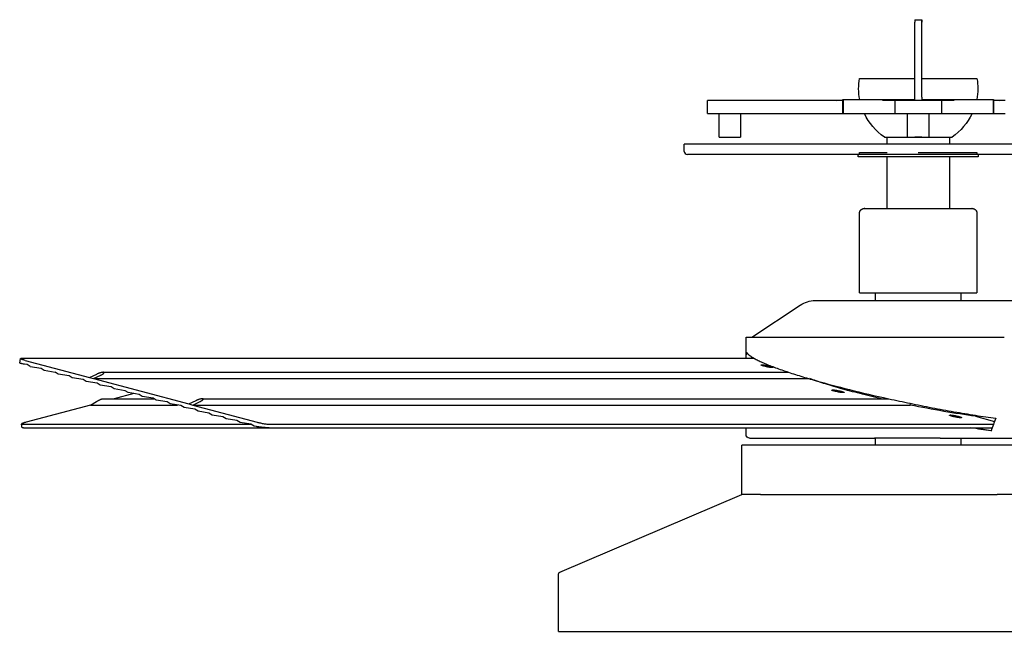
# Model space of a CAD drawing. Extents: x 15172 to 17684, y -4994 to -3423.
# Tile 3 of 15: x 16642 to 17061, y -4994 to -4733. Entities that reach past the tile are written whole.
import ezdxf

# ---------------------------------------------------------------- set-up
doc = ezdxf.new("R2010")
doc.units = 0
doc.layers.add('MAKE2D$VISIBLE$CURVAS', color=7, linetype='CONTINUOUS')

msp = doc.modelspace()

# ---------------------------------------------------------------- linework, layer by layer
at = {"layer": 'MAKE2D$VISIBLE$CURVAS'}
for p, q in [((17022.95, -4733.44), (17022.95, -4734.44)), ((17022.95, -4733.44), (17022.95, -4734.44)), ((17022.95, -4733.44), (17024.45, -4733.44)), ((17022.95, -4766.42), (17022.95, -4734.44)), ((17024.45, -4733.44), (17025.95, -4733.44)), ((17025.95, -4733.44), (17025.95, -4734.44)), ((17025.95, -4734.44), (17025.95, -4733.44)), ((17025.95, -4766.42), (17025.95, -4734.44)), ((16999.45, -4758.44), (17022.95, -4758.44)), ((17025.95, -4758.44), (17049.45, -4758.44)), ((16935.84, -4767.92), (16934.84, -4767.92)), ((16934.84, -4770.42), (16934.84, -4767.92)), ((16934.84, -4773.42), (16934.84, -4770.42)), ((16944.1, -4767.92), (16935.84, -4767.92)), ((16948.43, -4767.92), (16944.1, -4767.92)), ((16958.09, -4767.92), (16948.43, -4767.92)), ((16987.46, -4767.92), (16958.09, -4767.92)), ((16992.46, -4767.92), (16987.46, -4767.92)), ((16989.8, -4767.92), (16992.45, -4767.71)), ((16992.45, -4767.42), (17014.45, -4767.42)), ((16992.45, -4773.42), (16992.45, -4767.42)), ((16992.46, -4767.92), (16992.46, -4770.42)), ((16992.46, -4770.42), (16992.46, -4773.42)), ((17014.45, -4767.92), (17009.21, -4767.92)), ((17014.45, -4767.42), (17016.99, -4767.42)), ((17016.27, -4767.92), (17014.45, -4767.92)), ((17014.45, -4767.92), (17014.45, -4770.42)), ((17014.45, -4770.42), (17014.45, -4773.42)), ((17024.45, -4767.92), (17016.27, -4767.92)), ((17016.99, -4767.42), (17018.39, -4767.42)), ((17018.39, -4767.42), (17018.5, -4767.42)), ((17018.5, -4767.42), (17022.95, -4767.42)), ((17022.95, -4767.92), (17022.95, -4766.42)), ((17032.62, -4767.92), (17024.45, -4767.92)), ((17025.94, -4767.42), (17025.95, -4767.42)), ((17025.95, -4766.42), (17025.95, -4767.92)), ((17025.95, -4767.42), (17030.39, -4767.42)), ((17030.39, -4767.42), (17030.5, -4767.42)), ((17030.5, -4767.42), (17031.9, -4767.42)), ((17031.9, -4767.42), (17034.45, -4767.42)), ((17034.45, -4767.92), (17032.62, -4767.92)), ((17034.45, -4767.42), (17056.45, -4767.42)), ((17039.68, -4767.92), (17034.45, -4767.92)), ((17034.45, -4770.42), (17034.45, -4767.92)), ((17034.45, -4773.42), (17034.45, -4770.42)), ((17061.43, -4767.92), (17056.43, -4767.92)), ((17056.43, -4770.42), (17056.43, -4767.92)), ((17056.43, -4773.42), (17056.43, -4770.42)), ((17056.45, -4767.42), (17056.45, -4773.42)), ((17056.45, -4767.71), (17059.09, -4767.92)), ((16934.84, -4773.42), (16935.84, -4773.42)), ((16935.84, -4773.42), (16944.1, -4773.42)), ((16939.84, -4783.42), (16939.84, -4773.42)), ((16944.1, -4773.42), (16948.43, -4773.42)), ((16948.43, -4773.42), (16987.46, -4773.42)), ((16948.84, -4773.42), (16948.84, -4783.42)), ((16987.46, -4773.42), (16992.44, -4773.42)), ((16992.45, -4773.42), (17009.21, -4773.42)), ((17009.21, -4773.42), (17014.45, -4773.42)), ((17014.45, -4773.42), (17016.27, -4773.42)), ((17016.27, -4773.42), (17024.45, -4773.42)), ((17019.95, -4783.42), (17019.95, -4773.42)), ((17024.45, -4773.42), (17032.62, -4773.42)), ((17028.95, -4773.42), (17028.95, -4783.42)), ((17032.62, -4773.42), (17034.45, -4773.42)), ((17034.45, -4773.42), (17039.68, -4773.42)), ((17039.68, -4773.42), (17056.45, -4773.42)), ((17056.45, -4773.42), (17061.43, -4773.42)), ((17024.45, -4786.42), (16924.95, -4786.42)), ((16924.95, -4788.04), (16924.95, -4786.42)), ((16939.84, -4783.42), (16948.24, -4783.42)), ((16948.24, -4783.42), (16948.84, -4783.42)), ((17010.05, -4783.44), (17022.95, -4783.44)), ((17011.2, -4786.42), (17011.2, -4783.44)), ((17019.95, -4783.42), (17024.45, -4783.42)), ((17022.95, -4783.44), (17022.95, -4783.42)), ((17025.94, -4783.44), (17022.95, -4783.44)), ((17024.45, -4783.42), (17028.95, -4783.42)), ((17123.95, -4786.42), (17024.45, -4786.42)), ((17025.95, -4783.44), (17025.95, -4783.42)), ((17025.95, -4783.44), (17038.85, -4783.44)), ((17037.69, -4783.44), (17037.69, -4786.42)), ((16924.95, -4789.54), (16924.95, -4788.04)), ((17024.45, -4790.84), (16926.25, -4790.84)), ((16998.95, -4791.84), (16998.95, -4790.84)), ((16998.95, -4790.84), (16998.95, -4790.84)), ((16999.45, -4790.04), (17011.2, -4790.04)), ((17024.45, -4790.04), (17049.45, -4790.04)), ((17122.65, -4790.84), (17024.45, -4790.84)), ((17049.95, -4790.83), (17049.95, -4791.84)), ((17028.39, -4791.84), (16998.95, -4791.84)), ((17011.2, -4813.83), (17011.2, -4791.84)), ((17049.95, -4791.84), (17028.39, -4791.84)), ((17037.69, -4791.84), (17037.69, -4813.84)), ((16999.47, -4849.81), (16999.47, -4815.89)), ((17001.52, -4813.83), (17035.91, -4813.83)), ((17001.7, -4813.85), (17001.52, -4813.83)), ((17011.2, -4813.84), (17011.2, -4813.83)), ((17035.91, -4813.83), (17047.37, -4813.83)), ((17047.37, -4813.83), (17047.19, -4813.84)), ((17049.42, -4815.89), (17049.42, -4849.81)), ((16999.47, -4849.81), (17036.93, -4849.81)), ((17006.33, -4852.94), (17006.33, -4849.81)), ((17036.93, -4849.81), (17049.42, -4849.81)), ((17042.56, -4849.81), (17042.56, -4852.94)), ((16980.63, -4852.94), (17046.35, -4852.94)), ((17046.35, -4852.94), (17068.26, -4852.94)), ((16953.71, -4868.69), (16974.24, -4854.98)), ((16951.2, -4868.69), (17061.07, -4868.69)), ((16951.2, -4877.61), (16951.2, -4868.69)), ((16951.33, -4877.61), (16951.41, -4875.06)), ((16642.24, -4879.63), (16642.62, -4877.73)), ((16643.17, -4877.61), (16954.59, -4877.61)), ((16644.54, -4878.51), (16671.97, -4885.82)), ((16953.51, -4876.96), (16953.51, -4877.61)), ((16645.38, -4880.3), (16644.22, -4880.11)), ((16646.73, -4881.15), (16645.38, -4880.3)), ((16646.73, -4881.15), (16651.33, -4881.89)), ((16651.33, -4881.89), (16652.68, -4882.73)), ((16652.68, -4882.73), (16657.29, -4883.47)), ((16658.63, -4884.32), (16657.29, -4883.47)), ((16663.24, -4885.06), (16658.63, -4884.32)), ((16664.58, -4885.91), (16663.24, -4885.06)), ((16669.19, -4886.65), (16664.58, -4885.91)), ((16670.53, -4887.49), (16669.19, -4886.65)), ((16675.14, -4888.23), (16670.53, -4887.49)), ((16671.97, -4885.82), (16675.06, -4884.36)), ((16671.97, -4885.82), (16673.65, -4886.27)), ((16673.65, -4886.27), (16676.74, -4884.81)), ((16673.65, -4886.27), (16977.95, -4886.27)), ((16673.65, -4886.27), (16714.16, -4897.07)), ((16677.72, -4883.59), (16969.34, -4883.59)), ((16676.49, -4889.08), (16675.14, -4888.23)), ((16681.09, -4889.82), (16676.49, -4889.08)), ((16682.44, -4890.67), (16681.09, -4889.82)), ((16687.04, -4891.41), (16682.44, -4890.67)), ((16688.39, -4892.25), (16687.04, -4891.41)), ((16987.76, -4891.41), (16987.81, -4891.15)), ((16993.21, -4890.94), (16995.22, -4890.94)), ((16672.36, -4897.52), (16674.87, -4896.06)), ((16677.53, -4894.83), (16699.35, -4894.83)), ((16690.72, -4892.63), (16682.44, -4894.83)), ((16692.99, -4892.99), (16688.39, -4892.25)), ((16694.34, -4893.84), (16692.99, -4892.99)), ((16698.95, -4894.58), (16694.34, -4893.84)), ((16700.29, -4895.43), (16698.95, -4894.58)), ((16704.9, -4896.17), (16700.29, -4895.43)), ((16714.16, -4897.07), (16717.25, -4895.61)), ((16715.85, -4897.52), (16718.94, -4896.06)), ((16719.91, -4894.83), (17011.8, -4894.83)), ((16672.36, -4897.52), (16644.94, -4904.83)), ((16672.36, -4897.52), (16709.4, -4897.52)), ((16706.24, -4897.01), (16704.9, -4896.17)), ((16710.85, -4897.75), (16706.24, -4897.01)), ((16712.19, -4898.6), (16710.85, -4897.75)), ((16716.8, -4899.34), (16712.19, -4898.6)), ((16714.16, -4897.07), (16715.85, -4897.52)), ((16715.85, -4897.52), (17021.05, -4897.52)), ((16715.85, -4897.52), (16743.27, -4904.83)), ((16718.15, -4900.18), (16716.8, -4899.34)), ((16722.75, -4900.93), (16718.15, -4900.18)), ((17021.05, -4897.52), (17021.19, -4896.83)), ((16724.1, -4901.77), (16722.75, -4900.93)), ((16728.7, -4902.51), (16724.1, -4901.77)), ((16730.05, -4903.36), (16728.7, -4902.51)), ((16734.65, -4904.1), (16730.05, -4903.36)), ((16736, -4904.94), (16734.65, -4904.1)), ((17048.77, -4902.3), (17056.94, -4904.48)), ((16643.32, -4907.17), (16643.02, -4905.63)), ((16643.56, -4905.73), (16740.68, -4905.73)), ((16643.86, -4907.24), (16748.34, -4907.24)), ((16740.61, -4905.69), (16736, -4904.94)), ((16741.95, -4906.53), (16740.61, -4905.69)), ((16742.9, -4906.68), (16741.95, -4906.53)), ((16748.34, -4907.24), (17055.92, -4907.24)), ((16748.64, -4905.73), (17056.48, -4905.73)), ((16951.2, -4910.07), (16951.2, -4907.24)), ((17056.55, -4905.53), (17056.55, -4905.53)), ((16952.7, -4911.57), (17005.88, -4911.57)), ((17033.81, -4911.57), (17005.88, -4911.57)), ((17006.31, -4914.57), (17006.31, -4911.57)), ((17033.81, -4911.57), (17060.32, -4911.57)), ((17042.58, -4911.57), (17042.58, -4914.57)), ((17060.32, -4911.57), (17081.36, -4911.57)), ((16949.45, -4935.62), (16949.45, -4914.57)), ((16957.39, -4914.57), (16949.45, -4914.57)), ((17099.45, -4914.57), (16957.39, -4914.57)), ((16872.05, -4968.61), (16949.45, -4935.62)), ((16957.39, -4935.62), (16949.45, -4935.62)), ((16957.39, -4935.62), (17058.05, -4935.62)), ((17099.45, -4935.62), (17058.05, -4935.62)), ((16871.45, -4993.87), (16871.45, -4969.53)), ((16871.45, -4993.87), (17093, -4993.87))]:
    msp.add_line(p, q, dxfattribs=at)
for points in [[(16998.95, -4790.84, 0.414214), (16999.45, -4790.34), (16999.45, -4790.04)], [(17049.45, -4790.04), (17049.45, -4790.34, 0.414214), (17049.95, -4790.84)]]:
    msp.add_lwpolyline(points, format="xyb", dxfattribs=at)
for points in [[(16999.47, -4815.89), (16999.47, -4815.84), (16999.47, -4815.79), (16999.47, -4815.75), (16999.48, -4815.7), (16999.48, -4815.66), (16999.49, -4815.61), (16999.49, -4815.56), (16999.5, -4815.51), (16999.51, -4815.47), (16999.52, -4815.42), (16999.53, -4815.37), (16999.55, -4815.32), (16999.56, -4815.27), (16999.58, -4815.23), (16999.59, -4815.18), (16999.61, -4815.13), (16999.63, -4815.08), (16999.65, -4815.04), (16999.67, -4814.99), (16999.7, -4814.94), (16999.72, -4814.9), (16999.75, -4814.85), (16999.78, -4814.81), (16999.8, -4814.76), (16999.83, -4814.72), (16999.86, -4814.68), (16999.89, -4814.63), (16999.93, -4814.59), (16999.96, -4814.55), (17000, -4814.51), (17000.03, -4814.47), (17000.07, -4814.44), (17000.11, -4814.4), (17000.15, -4814.36), (17000.19, -4814.33), (17000.23, -4814.29), (17000.27, -4814.26), (17000.31, -4814.23), (17000.35, -4814.2), (17000.39, -4814.17), (17000.44, -4814.14), (17000.48, -4814.12), (17000.53, -4814.09), (17000.57, -4814.07), (17000.62, -4814.04), (17000.67, -4814.02), (17000.72, -4814), (17000.77, -4813.98), (17000.81, -4813.96), (17000.86, -4813.94), (17000.91, -4813.93), (17000.95, -4813.91), (17001, -4813.9), (17001.05, -4813.89), (17001.1, -4813.88), (17001.15, -4813.87), (17001.23, -4813.86), (17001.52, -4813.83)], [(17047.37, -4813.83), (17047.37, -4813.83), (17047.66, -4813.86), (17047.71, -4813.86), (17047.73, -4813.87), (17047.74, -4813.87), (17047.74, -4813.87), (17047.79, -4813.88), (17047.84, -4813.89), (17047.89, -4813.9), (17047.94, -4813.91), (17047.98, -4813.93), (17048.03, -4813.94), (17048.08, -4813.96), (17048.13, -4813.98), (17048.17, -4814), (17048.22, -4814.02), (17048.27, -4814.04), (17048.32, -4814.07), (17048.36, -4814.09), (17048.41, -4814.12), (17048.45, -4814.14), (17048.5, -4814.17), (17048.54, -4814.2), (17048.58, -4814.23), (17048.62, -4814.26), (17048.67, -4814.29), (17048.71, -4814.33), (17048.75, -4814.36), (17048.78, -4814.4), (17048.82, -4814.44), (17048.86, -4814.47), (17048.89, -4814.51), (17048.93, -4814.55), (17048.96, -4814.59), (17049, -4814.63), (17049.03, -4814.68), (17049.06, -4814.72), (17049.09, -4814.76), (17049.12, -4814.81), (17049.14, -4814.85), (17049.17, -4814.9), (17049.19, -4814.94), (17049.22, -4814.99), (17049.24, -4815.04), (17049.26, -4815.08), (17049.28, -4815.13), (17049.3, -4815.18), (17049.31, -4815.23), (17049.33, -4815.27), (17049.34, -4815.32), (17049.36, -4815.37), (17049.37, -4815.42), (17049.38, -4815.47), (17049.39, -4815.51), (17049.4, -4815.56), (17049.4, -4815.61), (17049.41, -4815.66), (17049.41, -4815.7), (17049.42, -4815.75), (17049.42, -4815.79), (17049.42, -4815.84), (17049.42, -4815.89)], [(16951.41, -4875.06), (16951.43, -4875.1), (16951.45, -4875.13), (16951.47, -4875.17), (16951.5, -4875.21), (16951.55, -4875.29), (16951.61, -4875.37), (16951.68, -4875.44), (16951.74, -4875.52), (16951.82, -4875.6), (16951.89, -4875.69), (16951.98, -4875.77), (16952.06, -4875.85), (16952.15, -4875.94), (16952.25, -4876.02), (16952.35, -4876.11), (16952.45, -4876.19), (16952.56, -4876.28), (16952.68, -4876.37), (16952.79, -4876.46), (16952.92, -4876.55), (16953.18, -4876.73), (16953.45, -4876.92), (16953.75, -4877.11), (16954.06, -4877.3), (16954.39, -4877.49), (16954.74, -4877.69), (16955.1, -4877.89), (16955.49, -4878.1), (16955.89, -4878.3), (16956.3, -4878.51), (16956.74, -4878.72), (16957.19, -4878.93), (16957.65, -4879.15), (16958.14, -4879.37), (16958.63, -4879.59), (16959.15, -4879.81), (16959.68, -4880.03), (16960.22, -4880.26), (16960.78, -4880.48), (16961.35, -4880.71), (16961.94, -4880.94), (16962.54, -4881.17), (16963.15, -4881.41), (16963.78, -4881.64), (16964.42, -4881.88), (16965.07, -4882.11), (16965.74, -4882.35), (16966.41, -4882.59), (16967.1, -4882.83), (16967.8, -4883.07), (16968.51, -4883.31), (16969.23, -4883.55), (16969.96, -4883.79), (16970.7, -4884.03), (16971.45, -4884.27), (16972.21, -4884.52), (16972.98, -4884.76), (16973.75, -4885), (16974.53, -4885.24), (16975.32, -4885.48), (16976.12, -4885.73), (16976.93, -4885.97), (16977.74, -4886.21), (16978.55, -4886.45), (16979.37, -4886.69), (16980.2, -4886.93), (16981.03, -4887.16), (16982.71, -4887.64), (16984.4, -4888.11), (16986.11, -4888.57), (16987.82, -4889.03), (16989.6, -4889.5), (16991.42, -4889.98), (16993.29, -4890.46), (16995.2, -4890.94), (16997.15, -4891.42), (16999.15, -4891.91), (17001.19, -4892.4), (17003.27, -4892.89), (17005.38, -4893.39), (17007.53, -4893.88), (17009.71, -4894.37), (17011.92, -4894.86), (17013.04, -4895.11), (17014.16, -4895.35), (17015.29, -4895.59), (17016.42, -4895.83), (17017.56, -4896.08), (17018.71, -4896.32), (17019.86, -4896.55), (17021.01, -4896.79), (17022.17, -4897.03), (17023.32, -4897.26), (17024.49, -4897.5), (17025.65, -4897.73), (17026.82, -4897.96), (17027.99, -4898.19), (17029.16, -4898.41), (17030.33, -4898.64), (17031.5, -4898.86), (17032.67, -4899.08), (17033.84, -4899.3), (17035.01, -4899.51), (17036.17, -4899.72), (17037.34, -4899.93), (17038.5, -4900.14), (17039.66, -4900.35), (17040.81, -4900.55), (17041.96, -4900.75), (17043.11, -4900.94), (17044.25, -4901.13), (17045.39, -4901.32), (17046.52, -4901.51), (17047.65, -4901.69), (17048.76, -4901.87), (17049.88, -4902.05), (17050.98, -4902.22), (17052.08, -4902.39), (17053.16, -4902.55), (17054.24, -4902.71), (17055.31, -4902.87), (17056.37, -4903.03), (17057.43, -4903.18)], [(16642.62, -4877.73), (16642.62, -4877.73), (16642.62, -4877.72), (16642.62, -4877.72), (16642.62, -4877.72), (16642.62, -4877.72), (16642.62, -4877.72), (16642.62, -4877.72), (16642.62, -4877.72), (16642.62, -4877.72), (16642.62, -4877.71), (16642.62, -4877.71), (16642.62, -4877.71), (16642.63, -4877.71), (16642.63, -4877.71), (16642.63, -4877.71), (16642.63, -4877.7), (16642.63, -4877.7), (16642.63, -4877.7), (16642.63, -4877.7), (16642.63, -4877.7), (16642.64, -4877.7), (16642.64, -4877.7), (16642.64, -4877.69), (16642.64, -4877.69), (16642.64, -4877.69), (16642.64, -4877.69), (16642.65, -4877.69), (16642.65, -4877.69), (16642.65, -4877.69), (16642.65, -4877.68), (16642.65, -4877.68), (16642.66, -4877.68), (16642.66, -4877.68), (16642.66, -4877.68), (16642.67, -4877.67), (16642.67, -4877.67), (16642.68, -4877.67), (16642.68, -4877.67), (16642.69, -4877.66), (16642.69, -4877.66), (16642.7, -4877.66), (16642.71, -4877.66), (16642.71, -4877.65), (16642.72, -4877.65), (16642.74, -4877.65), (16642.75, -4877.64), (16642.77, -4877.64), (16642.79, -4877.64), (16642.81, -4877.63), (16642.83, -4877.63), (16642.85, -4877.63), (16642.89, -4877.62), (16642.94, -4877.62), (16642.99, -4877.62), (16643.05, -4877.61), (16643.17, -4877.61)], [(16644.54, -4878.51), (16644.33, -4878.45), (16644.13, -4878.4), (16643.93, -4878.34), (16643.74, -4878.28), (16643.56, -4878.22), (16643.4, -4878.17), (16643.25, -4878.11), (16643.11, -4878.06), (16642.99, -4878.01), (16642.94, -4877.98), (16642.89, -4877.96), (16642.84, -4877.93), (16642.8, -4877.91), (16642.78, -4877.9), (16642.76, -4877.89), (16642.74, -4877.88), (16642.73, -4877.87), (16642.71, -4877.86), (16642.7, -4877.85), (16642.69, -4877.84), (16642.68, -4877.83), (16642.68, -4877.83), (16642.67, -4877.82), (16642.67, -4877.82), (16642.66, -4877.81), (16642.66, -4877.81), (16642.65, -4877.8), (16642.65, -4877.8), (16642.64, -4877.79), (16642.64, -4877.79), (16642.64, -4877.79), (16642.64, -4877.78), (16642.63, -4877.78), (16642.63, -4877.78), (16642.63, -4877.78), (16642.63, -4877.77), (16642.63, -4877.77), (16642.63, -4877.77), (16642.63, -4877.77), (16642.63, -4877.77), (16642.62, -4877.76), (16642.62, -4877.76), (16642.62, -4877.76), (16642.62, -4877.76), (16642.62, -4877.76), (16642.62, -4877.75), (16642.62, -4877.75), (16642.62, -4877.75), (16642.62, -4877.75), (16642.62, -4877.75), (16642.62, -4877.74), (16642.62, -4877.74), (16642.62, -4877.74), (16642.62, -4877.74), (16642.62, -4877.74), (16642.62, -4877.74), (16642.62, -4877.73), (16642.62, -4877.73), (16642.62, -4877.73), (16642.62, -4877.73), (16642.62, -4877.73)], [(16644.22, -4880.11), (16643.82, -4880.05), (16643.44, -4879.98), (16643.09, -4879.91), (16642.94, -4879.88), (16642.79, -4879.84), (16642.66, -4879.81), (16642.55, -4879.78), (16642.5, -4879.76), (16642.45, -4879.75), (16642.41, -4879.74), (16642.37, -4879.72), (16642.36, -4879.72), (16642.34, -4879.71), (16642.32, -4879.7), (16642.31, -4879.7), (16642.3, -4879.69), (16642.29, -4879.68), (16642.28, -4879.68), (16642.28, -4879.68), (16642.27, -4879.68), (16642.27, -4879.67), (16642.26, -4879.67), (16642.26, -4879.67), (16642.26, -4879.67), (16642.26, -4879.66), (16642.26, -4879.66), (16642.25, -4879.66), (16642.25, -4879.66), (16642.25, -4879.66), (16642.25, -4879.66), (16642.25, -4879.66), (16642.25, -4879.65), (16642.25, -4879.65), (16642.24, -4879.65), (16642.24, -4879.65), (16642.24, -4879.65), (16642.24, -4879.65), (16642.24, -4879.65), (16642.24, -4879.65), (16642.24, -4879.64), (16642.24, -4879.64), (16642.24, -4879.64), (16642.24, -4879.64), (16642.24, -4879.64), (16642.24, -4879.64), (16642.24, -4879.64), (16642.24, -4879.64), (16642.24, -4879.63), (16642.24, -4879.63), (16642.24, -4879.63), (16642.24, -4879.63)], [(16957.61, -4880.47), (16957.61, -4880.47), (16957.61, -4880.46), (16957.61, -4880.46), (16957.61, -4880.46), (16957.61, -4880.46), (16957.61, -4880.46), (16957.61, -4880.46), (16957.61, -4880.46), (16957.61, -4880.46), (16957.61, -4880.46), (16957.61, -4880.46), (16957.61, -4880.46), (16957.61, -4880.45), (16957.61, -4880.45), (16957.61, -4880.45), (16957.61, -4880.45), (16957.61, -4880.45), (16957.61, -4880.45), (16957.61, -4880.45), (16957.62, -4880.45), (16957.62, -4880.45), (16957.62, -4880.45), (16957.62, -4880.44), (16957.62, -4880.44), (16957.62, -4880.44), (16957.62, -4880.44), (16957.62, -4880.44), (16957.62, -4880.44), (16957.63, -4880.44), (16957.63, -4880.44), (16957.63, -4880.44), (16957.63, -4880.44), (16957.63, -4880.44), (16957.63, -4880.43), (16957.64, -4880.43), (16957.64, -4880.43), (16957.64, -4880.43), (16957.65, -4880.43), (16957.65, -4880.42), (16957.66, -4880.42), (16957.66, -4880.42), (16957.66, -4880.42), (16957.67, -4880.42), (16957.67, -4880.42), (16957.68, -4880.41), (16957.69, -4880.41), (16957.7, -4880.41), (16957.72, -4880.41), (16957.73, -4880.41), (16957.74, -4880.4), (16957.75, -4880.4), (16957.78, -4880.4), (16957.81, -4880.4), (16957.85, -4880.39), (16957.88, -4880.39), (16957.96, -4880.39)], [(16962.35, -4881.56), (16962.24, -4881.56), (16962.12, -4881.55), (16961.98, -4881.54), (16961.83, -4881.53), (16961.66, -4881.51), (16961.49, -4881.49), (16961.3, -4881.47), (16961.1, -4881.44), (16960.89, -4881.41), (16960.68, -4881.37), (16960.47, -4881.33), (16960.26, -4881.29), (16959.84, -4881.21), (16959.45, -4881.12), (16959.08, -4881.03), (16958.9, -4880.99), (16958.72, -4880.94), (16958.55, -4880.89), (16958.39, -4880.84), (16958.24, -4880.79), (16958.1, -4880.75), (16957.98, -4880.7), (16957.93, -4880.68), (16957.88, -4880.66), (16957.83, -4880.64), (16957.79, -4880.62), (16957.75, -4880.6), (16957.73, -4880.59), (16957.72, -4880.58), (16957.7, -4880.57), (16957.69, -4880.56), (16957.68, -4880.56), (16957.66, -4880.55), (16957.66, -4880.54), (16957.65, -4880.54), (16957.65, -4880.54), (16957.64, -4880.53), (16957.64, -4880.53), (16957.64, -4880.52), (16957.63, -4880.52), (16957.63, -4880.52), (16957.62, -4880.51), (16957.62, -4880.51), (16957.62, -4880.51), (16957.62, -4880.51), (16957.62, -4880.5), (16957.62, -4880.5), (16957.62, -4880.5), (16957.61, -4880.5), (16957.61, -4880.5), (16957.61, -4880.5), (16957.61, -4880.49), (16957.61, -4880.49), (16957.61, -4880.49), (16957.61, -4880.49), (16957.61, -4880.49), (16957.61, -4880.49), (16957.61, -4880.48), (16957.61, -4880.48), (16957.61, -4880.48), (16957.61, -4880.48), (16957.61, -4880.48), (16957.61, -4880.48), (16957.61, -4880.48), (16957.61, -4880.47), (16957.61, -4880.47), (16957.61, -4880.47), (16957.61, -4880.47), (16957.61, -4880.47), (16957.61, -4880.47), (16957.61, -4880.47)], [(16957.96, -4880.39), (16958.07, -4880.39), (16958.19, -4880.4), (16958.33, -4880.41), (16958.48, -4880.42), (16958.65, -4880.44), (16958.83, -4880.46), (16959.01, -4880.48), (16959.21, -4880.51), (16959.42, -4880.54), (16959.63, -4880.58), (16959.84, -4880.62), (16960.05, -4880.66), (16960.47, -4880.74), (16960.86, -4880.83), (16961.23, -4880.92), (16961.41, -4880.96), (16961.59, -4881.01), (16961.76, -4881.06), (16961.92, -4881.11), (16962.07, -4881.16), (16962.21, -4881.2), (16962.33, -4881.25), (16962.38, -4881.27), (16962.44, -4881.29), (16962.48, -4881.31), (16962.52, -4881.33), (16962.56, -4881.35), (16962.58, -4881.36), (16962.59, -4881.37), (16962.61, -4881.38), (16962.62, -4881.39), (16962.64, -4881.4), (16962.65, -4881.4), (16962.65, -4881.41), (16962.66, -4881.41), (16962.66, -4881.42), (16962.67, -4881.42), (16962.67, -4881.42), (16962.68, -4881.43), (16962.68, -4881.43), (16962.68, -4881.43), (16962.69, -4881.44), (16962.69, -4881.44), (16962.69, -4881.44), (16962.69, -4881.44), (16962.69, -4881.45), (16962.69, -4881.45), (16962.7, -4881.45), (16962.7, -4881.45), (16962.7, -4881.45), (16962.7, -4881.45), (16962.7, -4881.46), (16962.7, -4881.46), (16962.7, -4881.46), (16962.7, -4881.46), (16962.7, -4881.46), (16962.7, -4881.46), (16962.7, -4881.47), (16962.7, -4881.47), (16962.7, -4881.47), (16962.7, -4881.47), (16962.71, -4881.47), (16962.71, -4881.47), (16962.71, -4881.48), (16962.71, -4881.48), (16962.71, -4881.48), (16962.71, -4881.48), (16962.71, -4881.48), (16962.71, -4881.48), (16962.71, -4881.48), (16962.71, -4881.49)], [(16962.71, -4881.49), (16962.7, -4881.49), (16962.7, -4881.49), (16962.7, -4881.49), (16962.7, -4881.49), (16962.7, -4881.49), (16962.7, -4881.49), (16962.7, -4881.49), (16962.7, -4881.49), (16962.7, -4881.49), (16962.7, -4881.49), (16962.7, -4881.49), (16962.7, -4881.5), (16962.7, -4881.5), (16962.7, -4881.5), (16962.7, -4881.5), (16962.7, -4881.5), (16962.7, -4881.5), (16962.7, -4881.5), (16962.7, -4881.5), (16962.7, -4881.5), (16962.69, -4881.5), (16962.69, -4881.51), (16962.69, -4881.51), (16962.69, -4881.51), (16962.69, -4881.51), (16962.69, -4881.51), (16962.69, -4881.51), (16962.69, -4881.51), (16962.69, -4881.51), (16962.68, -4881.51), (16962.68, -4881.51), (16962.68, -4881.51), (16962.68, -4881.52), (16962.68, -4881.52), (16962.67, -4881.52), (16962.67, -4881.52), (16962.67, -4881.52), (16962.66, -4881.52), (16962.66, -4881.53), (16962.66, -4881.53), (16962.65, -4881.53), (16962.65, -4881.53), (16962.64, -4881.53), (16962.64, -4881.53), (16962.63, -4881.54), (16962.62, -4881.54), (16962.61, -4881.54), (16962.6, -4881.54), (16962.58, -4881.55), (16962.57, -4881.55), (16962.56, -4881.55), (16962.53, -4881.55), (16962.5, -4881.56), (16962.46, -4881.56), (16962.43, -4881.56), (16962.35, -4881.56)], [(16677.72, -4883.59), (16677.67, -4883.59), (16677.61, -4883.59), (16677.55, -4883.59), (16677.48, -4883.6), (16677.42, -4883.61), (16677.34, -4883.62), (16677.27, -4883.63), (16677.19, -4883.64), (16677.03, -4883.67), (16676.86, -4883.71), (16676.68, -4883.76), (16676.49, -4883.81), (16676.31, -4883.87), (16676.12, -4883.93), (16675.93, -4884), (16675.74, -4884.07), (16675.56, -4884.14), (16675.38, -4884.21), (16675.22, -4884.29), (16675.06, -4884.36)], [(16676.74, -4884.81), (16676.93, -4884.72), (16677.11, -4884.63), (16677.28, -4884.53), (16677.44, -4884.44), (16677.52, -4884.39), (16677.6, -4884.34), (16677.67, -4884.29), (16677.74, -4884.24), (16677.8, -4884.19), (16677.86, -4884.15), (16677.88, -4884.12), (16677.91, -4884.1), (16677.93, -4884.08), (16677.95, -4884.06), (16677.98, -4884.03), (16678, -4884.01), (16678.02, -4883.99), (16678.03, -4883.97), (16678.05, -4883.95), (16678.06, -4883.94), (16678.06, -4883.93), (16678.07, -4883.92), (16678.08, -4883.91), (16678.08, -4883.9), (16678.09, -4883.89), (16678.09, -4883.88), (16678.1, -4883.87), (16678.1, -4883.87), (16678.11, -4883.86), (16678.11, -4883.85), (16678.11, -4883.84), (16678.12, -4883.83), (16678.12, -4883.82), (16678.12, -4883.82), (16678.12, -4883.81), (16678.12, -4883.81), (16678.12, -4883.81), (16678.12, -4883.8), (16678.13, -4883.8), (16678.13, -4883.8), (16678.13, -4883.79), (16678.13, -4883.79), (16678.13, -4883.78), (16678.13, -4883.78), (16678.13, -4883.78), (16678.13, -4883.77), (16678.13, -4883.77), (16678.13, -4883.77), (16678.13, -4883.76), (16678.13, -4883.76), (16678.13, -4883.75), (16678.13, -4883.75), (16678.13, -4883.75), (16678.13, -4883.74), (16678.13, -4883.74), (16678.12, -4883.74), (16678.12, -4883.73), (16678.12, -4883.73), (16678.12, -4883.73), (16678.12, -4883.73), (16678.12, -4883.72), (16678.12, -4883.72), (16678.12, -4883.72), (16678.12, -4883.71), (16678.11, -4883.71), (16678.11, -4883.71), (16678.11, -4883.7), (16678.11, -4883.7), (16678.11, -4883.7), (16678.11, -4883.7), (16678.1, -4883.69), (16678.1, -4883.69), (16678.1, -4883.69), (16678.1, -4883.69), (16678.1, -4883.68), (16678.09, -4883.68), (16678.09, -4883.68), (16678.09, -4883.68), (16678.09, -4883.67), (16678.08, -4883.67), (16678.08, -4883.67), (16678.08, -4883.67), (16678.08, -4883.66), (16678.07, -4883.66), (16678.07, -4883.66), (16678.07, -4883.66), (16678.06, -4883.65), (16678.06, -4883.65), (16678.06, -4883.65), (16678.05, -4883.65), (16678.04, -4883.64), (16678.04, -4883.64), (16678.03, -4883.63), (16678.02, -4883.63), (16678.01, -4883.63), (16678.01, -4883.62), (16678, -4883.62), (16677.99, -4883.62), (16677.98, -4883.62), (16677.97, -4883.61), (16677.96, -4883.61), (16677.95, -4883.61), (16677.94, -4883.6), (16677.93, -4883.6), (16677.91, -4883.6), (16677.9, -4883.6), (16677.88, -4883.6), (16677.86, -4883.59), (16677.82, -4883.59), (16677.79, -4883.59), (16677.76, -4883.59), (16677.72, -4883.59)], [(17008.67, -4894.83), (17007.53, -4894.57), (17006.39, -4894.3), (17005.26, -4894.03), (17004.13, -4893.76), (17003.01, -4893.49), (17001.9, -4893.21), (17000.8, -4892.94), (16999.71, -4892.66), (16998.63, -4892.39), (16997.56, -4892.11), (16996.5, -4891.83), (16995.46, -4891.55), (16994.43, -4891.28), (16993.42, -4891), (16992.42, -4890.72), (16991.43, -4890.45), (16990.47, -4890.17), (16989.52, -4889.9), (16988.59, -4889.62), (16987.68, -4889.35), (16986.78, -4889.08), (16985.91, -4888.81), (16985.05, -4888.55), (16984.22, -4888.28), (16983.41, -4888.02), (16982.62, -4887.76), (16981.85, -4887.51), (16981.1, -4887.25), (16980.38, -4887), (16979.68, -4886.76), (16979, -4886.51), (16978.34, -4886.27)], [(16987.81, -4891.15), (16987.81, -4891.15), (16987.81, -4891.15), (16987.81, -4891.15), (16987.81, -4891.15), (16987.81, -4891.15), (16987.81, -4891.15), (16987.82, -4891.15), (16987.82, -4891.15), (16987.82, -4891.14), (16987.82, -4891.14), (16987.82, -4891.14), (16987.82, -4891.14), (16987.82, -4891.14), (16987.82, -4891.14), (16987.82, -4891.14), (16987.82, -4891.14), (16987.82, -4891.14), (16987.82, -4891.13), (16987.82, -4891.13), (16987.82, -4891.13), (16987.82, -4891.13), (16987.83, -4891.13), (16987.83, -4891.13), (16987.83, -4891.13), (16987.83, -4891.13), (16987.83, -4891.13), (16987.83, -4891.13), (16987.83, -4891.12), (16987.83, -4891.12), (16987.83, -4891.12), (16987.84, -4891.12), (16987.84, -4891.12), (16987.84, -4891.12), (16987.84, -4891.12), (16987.85, -4891.12), (16987.85, -4891.12), (16987.85, -4891.11), (16987.86, -4891.11), (16987.86, -4891.11), (16987.86, -4891.11), (16987.87, -4891.11), (16987.87, -4891.11), (16987.88, -4891.1), (16987.88, -4891.1), (16987.89, -4891.1), (16987.9, -4891.1), (16987.91, -4891.09), (16987.92, -4891.09), (16987.94, -4891.09), (16987.95, -4891.09), (16987.96, -4891.09), (16987.99, -4891.08), (16988.02, -4891.08), (16988.06, -4891.08), (16988.09, -4891.08), (16988.17, -4891.08)], [(16992.56, -4892.25), (16992.45, -4892.24), (16992.33, -4892.24), (16992.19, -4892.23), (16992.04, -4892.22), (16991.87, -4892.2), (16991.69, -4892.18), (16991.5, -4892.15), (16991.31, -4892.12), (16991.1, -4892.09), (16990.89, -4892.06), (16990.68, -4892.02), (16990.47, -4891.98), (16990.05, -4891.9), (16989.66, -4891.81), (16989.29, -4891.72), (16989.11, -4891.67), (16988.93, -4891.62), (16988.76, -4891.58), (16988.6, -4891.53), (16988.45, -4891.48), (16988.31, -4891.43), (16988.19, -4891.39), (16988.13, -4891.37), (16988.08, -4891.34), (16988.04, -4891.32), (16988, -4891.3), (16987.96, -4891.29), (16987.94, -4891.28), (16987.92, -4891.27), (16987.91, -4891.26), (16987.9, -4891.25), (16987.88, -4891.24), (16987.87, -4891.23), (16987.87, -4891.23), (16987.86, -4891.22), (16987.86, -4891.22), (16987.85, -4891.22), (16987.85, -4891.21), (16987.84, -4891.21), (16987.84, -4891.21), (16987.84, -4891.2), (16987.83, -4891.2), (16987.83, -4891.19), (16987.83, -4891.19), (16987.83, -4891.19), (16987.83, -4891.19), (16987.82, -4891.19), (16987.82, -4891.19), (16987.82, -4891.18), (16987.82, -4891.18), (16987.82, -4891.18), (16987.82, -4891.18), (16987.82, -4891.18), (16987.82, -4891.18), (16987.82, -4891.17), (16987.82, -4891.17), (16987.82, -4891.17), (16987.82, -4891.17), (16987.81, -4891.17), (16987.81, -4891.17), (16987.81, -4891.17), (16987.81, -4891.16), (16987.81, -4891.16), (16987.81, -4891.16), (16987.81, -4891.16), (16987.81, -4891.16), (16987.81, -4891.16), (16987.81, -4891.15), (16987.81, -4891.15), (16987.81, -4891.15), (16987.81, -4891.15)], [(16988.17, -4891.08), (16988.28, -4891.08), (16988.4, -4891.08), (16988.54, -4891.09), (16988.69, -4891.11), (16988.85, -4891.12), (16989.03, -4891.14), (16989.22, -4891.17), (16989.42, -4891.2), (16989.63, -4891.23), (16989.84, -4891.26), (16990.05, -4891.3), (16990.26, -4891.34), (16990.67, -4891.43), (16991.06, -4891.51), (16991.44, -4891.6), (16991.62, -4891.65), (16991.8, -4891.7), (16991.97, -4891.75), (16992.13, -4891.79), (16992.28, -4891.84), (16992.42, -4891.89), (16992.54, -4891.93), (16992.59, -4891.96), (16992.64, -4891.98), (16992.69, -4892), (16992.73, -4892.02), (16992.77, -4892.04), (16992.79, -4892.05), (16992.8, -4892.05), (16992.82, -4892.06), (16992.83, -4892.07), (16992.84, -4892.08), (16992.85, -4892.09), (16992.86, -4892.09), (16992.87, -4892.1), (16992.87, -4892.1), (16992.87, -4892.1), (16992.88, -4892.11), (16992.88, -4892.11), (16992.89, -4892.12), (16992.89, -4892.12), (16992.89, -4892.12), (16992.9, -4892.13), (16992.9, -4892.13), (16992.9, -4892.13), (16992.9, -4892.13), (16992.9, -4892.13), (16992.9, -4892.14), (16992.9, -4892.14), (16992.91, -4892.14), (16992.91, -4892.14), (16992.91, -4892.14), (16992.91, -4892.14), (16992.91, -4892.15), (16992.91, -4892.15), (16992.91, -4892.15), (16992.91, -4892.15), (16992.91, -4892.15), (16992.91, -4892.15), (16992.91, -4892.15), (16992.91, -4892.16), (16992.91, -4892.16), (16992.91, -4892.16), (16992.91, -4892.16), (16992.91, -4892.16), (16992.91, -4892.16), (16992.91, -4892.16), (16992.91, -4892.17), (16992.91, -4892.17), (16992.91, -4892.17), (16992.91, -4892.17)], [(16674.87, -4896.06), (16675.19, -4895.88), (16675.36, -4895.78), (16675.54, -4895.68), (16675.73, -4895.58), (16675.92, -4895.49), (16676.11, -4895.39), (16676.3, -4895.3), (16676.48, -4895.22), (16676.65, -4895.14), (16676.81, -4895.07), (16676.95, -4895.01), (16677.09, -4894.96), (16677.2, -4894.92), (16677.3, -4894.88), (16677.34, -4894.87), (16677.38, -4894.86), (16677.4, -4894.85), (16677.43, -4894.85), (16677.45, -4894.84), (16677.47, -4894.84), (16677.48, -4894.84), (16677.49, -4894.84), (16677.5, -4894.83), (16677.51, -4894.83), (16677.52, -4894.83), (16677.52, -4894.83), (16677.53, -4894.83)], [(16719.91, -4894.83), (16719.86, -4894.83), (16719.8, -4894.84), (16719.74, -4894.84), (16719.67, -4894.85), (16719.61, -4894.85), (16719.54, -4894.86), (16719.46, -4894.88), (16719.38, -4894.89), (16719.22, -4894.92), (16719.05, -4894.96), (16718.87, -4895.01), (16718.69, -4895.06), (16718.5, -4895.12), (16718.31, -4895.18), (16718.12, -4895.25), (16717.93, -4895.32), (16717.75, -4895.39), (16717.57, -4895.46), (16717.41, -4895.53), (16717.25, -4895.61)], [(16718.94, -4896.06), (16719.12, -4895.97), (16719.3, -4895.88), (16719.47, -4895.78), (16719.64, -4895.68), (16719.71, -4895.63), (16719.79, -4895.58), (16719.86, -4895.54), (16719.93, -4895.49), (16719.99, -4895.44), (16720.05, -4895.39), (16720.07, -4895.37), (16720.1, -4895.35), (16720.12, -4895.32), (16720.15, -4895.3), (16720.17, -4895.28), (16720.19, -4895.26), (16720.21, -4895.24), (16720.22, -4895.22), (16720.24, -4895.2), (16720.25, -4895.19), (16720.25, -4895.18), (16720.26, -4895.17), (16720.27, -4895.16), (16720.27, -4895.15), (16720.28, -4895.14), (16720.28, -4895.13), (16720.29, -4895.12), (16720.29, -4895.11), (16720.3, -4895.1), (16720.3, -4895.1), (16720.3, -4895.09), (16720.31, -4895.08), (16720.31, -4895.07), (16720.31, -4895.07), (16720.31, -4895.06), (16720.31, -4895.06), (16720.31, -4895.05), (16720.32, -4895.05), (16720.32, -4895.05), (16720.32, -4895.04), (16720.32, -4895.04), (16720.32, -4895.04), (16720.32, -4895.03), (16720.32, -4895.03), (16720.32, -4895.02), (16720.32, -4895.02), (16720.32, -4895.02), (16720.32, -4895.01), (16720.32, -4895.01), (16720.32, -4895.01), (16720.32, -4895), (16720.32, -4895), (16720.32, -4895), (16720.32, -4894.99), (16720.32, -4894.99), (16720.32, -4894.99), (16720.32, -4894.98), (16720.31, -4894.98), (16720.31, -4894.98), (16720.31, -4894.97), (16720.31, -4894.97), (16720.31, -4894.97), (16720.31, -4894.96), (16720.31, -4894.96), (16720.31, -4894.96), (16720.3, -4894.95), (16720.3, -4894.95), (16720.3, -4894.95), (16720.3, -4894.95), (16720.3, -4894.94), (16720.3, -4894.94), (16720.29, -4894.94), (16720.29, -4894.94), (16720.29, -4894.93), (16720.29, -4894.93), (16720.29, -4894.93), (16720.28, -4894.93), (16720.28, -4894.92), (16720.28, -4894.92), (16720.28, -4894.92), (16720.27, -4894.92), (16720.27, -4894.91), (16720.27, -4894.91), (16720.26, -4894.91), (16720.26, -4894.91), (16720.26, -4894.9), (16720.26, -4894.9), (16720.25, -4894.9), (16720.25, -4894.9), (16720.24, -4894.89), (16720.24, -4894.89), (16720.23, -4894.89), (16720.22, -4894.88), (16720.21, -4894.88), (16720.21, -4894.88), (16720.2, -4894.87), (16720.19, -4894.87), (16720.18, -4894.87), (16720.17, -4894.86), (16720.16, -4894.86), (16720.15, -4894.86), (16720.14, -4894.86), (16720.13, -4894.85), (16720.12, -4894.85), (16720.1, -4894.85), (16720.09, -4894.85), (16720.08, -4894.84), (16720.05, -4894.84), (16720.02, -4894.84), (16719.98, -4894.83), (16719.95, -4894.83), (16719.91, -4894.83)], [(16992.91, -4892.17), (16992.91, -4892.17), (16992.91, -4892.17), (16992.91, -4892.17), (16992.91, -4892.17), (16992.91, -4892.17), (16992.91, -4892.17), (16992.91, -4892.17), (16992.91, -4892.18), (16992.91, -4892.18), (16992.91, -4892.18), (16992.91, -4892.18), (16992.91, -4892.18), (16992.91, -4892.18), (16992.91, -4892.18), (16992.91, -4892.18), (16992.91, -4892.18), (16992.91, -4892.19), (16992.91, -4892.19), (16992.9, -4892.19), (16992.9, -4892.19), (16992.9, -4892.19), (16992.9, -4892.19), (16992.9, -4892.19), (16992.9, -4892.19), (16992.9, -4892.19), (16992.9, -4892.19), (16992.9, -4892.2), (16992.89, -4892.2), (16992.89, -4892.2), (16992.89, -4892.2), (16992.89, -4892.2), (16992.89, -4892.2), (16992.89, -4892.2), (16992.88, -4892.2), (16992.88, -4892.2), (16992.88, -4892.21), (16992.87, -4892.21), (16992.87, -4892.21), (16992.87, -4892.21), (16992.86, -4892.21), (16992.86, -4892.21), (16992.86, -4892.22), (16992.85, -4892.22), (16992.85, -4892.22), (16992.84, -4892.22), (16992.83, -4892.22), (16992.82, -4892.23), (16992.8, -4892.23), (16992.79, -4892.23), (16992.78, -4892.23), (16992.76, -4892.23), (16992.74, -4892.24), (16992.7, -4892.24), (16992.67, -4892.24), (16992.64, -4892.24), (16992.56, -4892.25)], [(17048.77, -4902.3), (17047.17, -4902.07), (17045.55, -4901.84), (17043.89, -4901.59), (17042.21, -4901.33), (17040.51, -4901.07), (17038.79, -4900.79), (17037.05, -4900.5), (17035.3, -4900.2), (17033.53, -4899.89), (17031.75, -4899.57), (17029.97, -4899.25), (17028.18, -4898.91), (17026.39, -4898.57), (17024.61, -4898.23), (17022.83, -4897.88), (17021.05, -4897.52)], [(17037.77, -4901.84), (17037.77, -4901.84), (17037.77, -4901.83), (17037.77, -4901.83), (17037.77, -4901.83), (17037.77, -4901.83), (17037.77, -4901.83), (17037.77, -4901.83), (17037.77, -4901.83), (17037.77, -4901.83), (17037.77, -4901.83), (17037.77, -4901.83), (17037.77, -4901.83), (17037.77, -4901.83), (17037.77, -4901.82), (17037.78, -4901.82), (17037.78, -4901.82), (17037.78, -4901.82), (17037.78, -4901.82), (17037.78, -4901.82), (17037.78, -4901.82), (17037.78, -4901.82), (17037.78, -4901.82), (17037.78, -4901.81), (17037.78, -4901.81), (17037.78, -4901.81), (17037.79, -4901.81), (17037.79, -4901.81), (17037.79, -4901.81), (17037.79, -4901.81), (17037.79, -4901.81), (17037.79, -4901.81), (17037.79, -4901.81), (17037.79, -4901.81), (17037.8, -4901.8), (17037.8, -4901.8), (17037.8, -4901.8), (17037.81, -4901.8), (17037.81, -4901.8), (17037.82, -4901.8), (17037.82, -4901.79), (17037.82, -4901.79), (17037.83, -4901.79), (17037.83, -4901.79), (17037.84, -4901.79), (17037.85, -4901.79), (17037.86, -4901.78), (17037.87, -4901.78), (17037.88, -4901.78), (17037.89, -4901.78), (17037.9, -4901.77), (17037.92, -4901.77), (17037.95, -4901.77), (17037.98, -4901.77), (17038.01, -4901.76), (17038.05, -4901.76), (17038.13, -4901.76)], [(17042.51, -4902.93), (17042.41, -4902.93), (17042.28, -4902.92), (17042.15, -4902.91), (17041.99, -4902.9), (17041.83, -4902.88), (17041.65, -4902.86), (17041.46, -4902.84), (17041.26, -4902.81), (17041.06, -4902.78), (17040.85, -4902.74), (17040.64, -4902.7), (17040.42, -4902.66), (17040.01, -4902.58), (17039.62, -4902.49), (17039.24, -4902.4), (17039.06, -4902.36), (17038.88, -4902.31), (17038.71, -4902.26), (17038.55, -4902.21), (17038.4, -4902.16), (17038.27, -4902.12), (17038.14, -4902.07), (17038.09, -4902.05), (17038.04, -4902.03), (17037.99, -4902.01), (17037.95, -4901.99), (17037.91, -4901.97), (17037.9, -4901.96), (17037.88, -4901.95), (17037.87, -4901.94), (17037.85, -4901.93), (17037.84, -4901.93), (17037.83, -4901.92), (17037.82, -4901.91), (17037.82, -4901.91), (17037.81, -4901.91), (17037.81, -4901.9), (17037.8, -4901.9), (17037.8, -4901.89), (17037.8, -4901.89), (17037.79, -4901.89), (17037.79, -4901.88), (17037.79, -4901.88), (17037.78, -4901.88), (17037.78, -4901.88), (17037.78, -4901.87), (17037.78, -4901.87), (17037.78, -4901.87), (17037.78, -4901.87), (17037.78, -4901.87), (17037.78, -4901.87), (17037.78, -4901.86), (17037.77, -4901.86), (17037.77, -4901.86), (17037.77, -4901.86), (17037.77, -4901.86), (17037.77, -4901.86), (17037.77, -4901.85), (17037.77, -4901.85), (17037.77, -4901.85), (17037.77, -4901.85), (17037.77, -4901.85), (17037.77, -4901.85), (17037.77, -4901.85), (17037.77, -4901.84), (17037.77, -4901.84), (17037.77, -4901.84), (17037.77, -4901.84), (17037.77, -4901.84), (17037.77, -4901.84), (17037.77, -4901.84)], [(17038.13, -4901.76), (17038.23, -4901.76), (17038.35, -4901.77), (17038.49, -4901.78), (17038.64, -4901.79), (17038.81, -4901.81), (17038.99, -4901.83), (17039.18, -4901.85), (17039.38, -4901.88), (17039.58, -4901.91), (17039.79, -4901.95), (17040, -4901.99), (17040.22, -4902.03), (17040.63, -4902.11), (17041.02, -4902.2), (17041.39, -4902.29), (17041.58, -4902.33), (17041.76, -4902.38), (17041.93, -4902.43), (17042.09, -4902.48), (17042.24, -4902.53), (17042.37, -4902.57), (17042.49, -4902.62), (17042.55, -4902.64), (17042.6, -4902.66), (17042.65, -4902.68), (17042.69, -4902.7), (17042.72, -4902.72), (17042.74, -4902.73), (17042.76, -4902.74), (17042.77, -4902.75), (17042.79, -4902.76), (17042.8, -4902.77), (17042.81, -4902.77), (17042.82, -4902.78), (17042.82, -4902.78), (17042.83, -4902.79), (17042.83, -4902.79), (17042.84, -4902.79), (17042.84, -4902.8), (17042.84, -4902.8), (17042.85, -4902.8), (17042.85, -4902.81), (17042.85, -4902.81), (17042.85, -4902.81), (17042.86, -4902.82), (17042.86, -4902.82), (17042.86, -4902.82), (17042.86, -4902.82), (17042.86, -4902.82), (17042.86, -4902.82), (17042.86, -4902.83), (17042.86, -4902.83), (17042.86, -4902.83), (17042.86, -4902.83), (17042.87, -4902.83), (17042.87, -4902.83), (17042.87, -4902.83), (17042.87, -4902.84), (17042.87, -4902.84), (17042.87, -4902.84), (17042.87, -4902.84), (17042.87, -4902.84), (17042.87, -4902.84), (17042.87, -4902.85), (17042.87, -4902.85), (17042.87, -4902.85), (17042.87, -4902.85), (17042.87, -4902.85), (17042.87, -4902.85), (17042.87, -4902.85), (17042.87, -4902.86)], [(17042.87, -4902.86), (17042.87, -4902.86), (17042.87, -4902.86), (17042.87, -4902.86), (17042.87, -4902.86), (17042.87, -4902.86), (17042.87, -4902.86), (17042.87, -4902.86), (17042.87, -4902.86), (17042.87, -4902.86), (17042.87, -4902.86), (17042.87, -4902.86), (17042.87, -4902.87), (17042.86, -4902.87), (17042.86, -4902.87), (17042.86, -4902.87), (17042.86, -4902.87), (17042.86, -4902.87), (17042.86, -4902.87), (17042.86, -4902.87), (17042.86, -4902.87), (17042.86, -4902.87), (17042.86, -4902.88), (17042.86, -4902.88), (17042.86, -4902.88), (17042.85, -4902.88), (17042.85, -4902.88), (17042.85, -4902.88), (17042.85, -4902.88), (17042.85, -4902.88), (17042.85, -4902.88), (17042.85, -4902.88), (17042.85, -4902.89), (17042.84, -4902.89), (17042.84, -4902.89), (17042.84, -4902.89), (17042.83, -4902.89), (17042.83, -4902.89), (17042.83, -4902.89), (17042.82, -4902.9), (17042.82, -4902.9), (17042.82, -4902.9), (17042.81, -4902.9), (17042.81, -4902.9), (17042.8, -4902.9), (17042.79, -4902.91), (17042.78, -4902.91), (17042.77, -4902.91), (17042.76, -4902.91), (17042.75, -4902.92), (17042.73, -4902.92), (17042.72, -4902.92), (17042.69, -4902.92), (17042.66, -4902.93), (17042.63, -4902.93), (17042.59, -4902.93), (17042.51, -4902.93)], [(16644.94, -4904.83), (16644.73, -4904.89), (16644.52, -4904.95), (16644.32, -4905), (16644.14, -4905.06), (16643.96, -4905.12), (16643.79, -4905.18), (16643.64, -4905.23), (16643.51, -4905.28), (16643.38, -4905.34), (16643.33, -4905.36), (16643.28, -4905.38), (16643.23, -4905.41), (16643.19, -4905.43), (16643.17, -4905.44), (16643.16, -4905.45), (16643.14, -4905.46), (16643.12, -4905.47), (16643.11, -4905.48), (16643.09, -4905.5), (16643.08, -4905.5), (16643.08, -4905.51), (16643.07, -4905.51), (16643.06, -4905.52), (16643.06, -4905.52), (16643.05, -4905.53), (16643.05, -4905.53), (16643.05, -4905.54), (16643.04, -4905.54), (16643.04, -4905.55), (16643.03, -4905.55), (16643.03, -4905.56), (16643.03, -4905.56), (16643.03, -4905.56), (16643.03, -4905.56), (16643.03, -4905.56), (16643.02, -4905.57), (16643.02, -4905.57), (16643.02, -4905.57), (16643.02, -4905.57), (16643.02, -4905.57), (16643.02, -4905.58), (16643.02, -4905.58), (16643.02, -4905.58), (16643.02, -4905.58), (16643.02, -4905.58), (16643.02, -4905.59), (16643.01, -4905.59), (16643.01, -4905.59), (16643.01, -4905.59), (16643.01, -4905.59), (16643.01, -4905.6), (16643.01, -4905.6), (16643.01, -4905.6), (16643.01, -4905.6), (16643.01, -4905.6), (16643.01, -4905.61), (16643.01, -4905.61), (16643.01, -4905.61), (16643.01, -4905.61), (16643.01, -4905.61), (16643.01, -4905.61)], [(16643.01, -4905.61), (16643.01, -4905.62), (16643.01, -4905.62), (16643.01, -4905.62), (16643.01, -4905.62), (16643.01, -4905.62), (16643.02, -4905.62), (16643.02, -4905.62), (16643.02, -4905.62), (16643.02, -4905.62), (16643.02, -4905.63), (16643.02, -4905.63), (16643.02, -4905.63), (16643.02, -4905.63), (16643.02, -4905.63), (16643.02, -4905.63), (16643.02, -4905.64), (16643.02, -4905.64), (16643.03, -4905.64), (16643.03, -4905.64), (16643.03, -4905.64), (16643.03, -4905.64), (16643.03, -4905.65), (16643.03, -4905.65), (16643.03, -4905.65), (16643.04, -4905.65), (16643.04, -4905.65), (16643.04, -4905.65), (16643.04, -4905.65), (16643.04, -4905.66), (16643.05, -4905.66), (16643.05, -4905.66), (16643.05, -4905.66), (16643.05, -4905.66), (16643.06, -4905.66), (16643.06, -4905.67), (16643.07, -4905.67), (16643.07, -4905.67), (16643.08, -4905.67), (16643.08, -4905.68), (16643.09, -4905.68), (16643.1, -4905.68), (16643.1, -4905.68), (16643.11, -4905.69), (16643.12, -4905.69), (16643.13, -4905.69), (16643.15, -4905.7), (16643.16, -4905.7), (16643.18, -4905.7), (16643.2, -4905.71), (16643.22, -4905.71), (16643.24, -4905.71), (16643.29, -4905.72), (16643.33, -4905.72), (16643.39, -4905.73), (16643.44, -4905.73), (16643.56, -4905.73)], [(16643.86, -4907.24), (16643.75, -4907.24), (16643.65, -4907.23), (16643.56, -4907.23), (16643.51, -4907.22), (16643.48, -4907.22), (16643.44, -4907.22), (16643.43, -4907.21), (16643.41, -4907.21), (16643.4, -4907.21), (16643.39, -4907.2), (16643.38, -4907.2), (16643.38, -4907.2), (16643.37, -4907.2), (16643.37, -4907.2), (16643.36, -4907.2), (16643.36, -4907.19), (16643.35, -4907.19), (16643.35, -4907.19), (16643.35, -4907.19), (16643.35, -4907.19), (16643.34, -4907.19), (16643.34, -4907.19), (16643.34, -4907.19), (16643.34, -4907.19), (16643.34, -4907.18), (16643.34, -4907.18), (16643.34, -4907.18), (16643.33, -4907.18), (16643.33, -4907.18), (16643.33, -4907.18), (16643.33, -4907.18), (16643.33, -4907.18), (16643.33, -4907.18), (16643.33, -4907.18), (16643.33, -4907.18), (16643.33, -4907.18), (16643.33, -4907.18), (16643.33, -4907.18), (16643.33, -4907.18), (16643.33, -4907.17), (16643.33, -4907.17), (16643.33, -4907.17), (16643.33, -4907.17), (16643.33, -4907.17), (16643.33, -4907.17), (16643.33, -4907.17), (16643.33, -4907.17), (16643.33, -4907.17), (16643.33, -4907.17), (16643.32, -4907.17), (16643.32, -4907.17), (16643.32, -4907.17), (16643.32, -4907.17), (16643.32, -4907.17), (16643.32, -4907.17)], [(16748.34, -4907.24), (16748.15, -4907.24), (16747.92, -4907.23), (16747.66, -4907.22), (16747.37, -4907.2), (16747.04, -4907.18), (16746.69, -4907.15), (16746.31, -4907.11), (16745.92, -4907.08), (16745.52, -4907.03), (16745.11, -4906.99), (16744.7, -4906.94), (16744.31, -4906.89), (16743.92, -4906.84), (16743.56, -4906.78), (16743.22, -4906.73), (16742.9, -4906.68)], [(16743.27, -4904.83), (16743.58, -4904.91), (16743.92, -4904.99), (16744.28, -4905.08), (16744.65, -4905.16), (16745.04, -4905.24), (16745.44, -4905.32), (16745.84, -4905.4), (16746.24, -4905.47), (16746.63, -4905.53), (16747, -4905.58), (16747.35, -4905.63), (16747.67, -4905.67), (16747.96, -4905.7), (16748.22, -4905.71), (16748.45, -4905.73), (16748.55, -4905.73), (16748.64, -4905.73)]]:
    msp.add_lwpolyline(points, dxfattribs=at)
at = {"layer": 'MAKE2D$VISIBLE$CURVAS', "extrusion": (0, 0, -1)}
for centre, radius, start, end in [((-17024.45, -4762.59), 25.34, 349.0108, 9.4189), ((-17024.45, -4762.59), 25.34, 170.5811, 190.9892), ((-17024.45, -4762.59), 25.34, 304.6272, 334.6981), ((-17024.45, -4762.59), 25.34, 205.2963, 235.3728), ((-16980.94, -4864.99), 12.04, 56.212, 88.5161), ((-17132.15, -4384.09), 530.06, 278.3226, 279.2677), ((-16952.7, -4910.07), 1.5, 269.9997, 0.0003), ((-16872.45, -4969.53), 1, 0, 66.9149)]:
    msp.add_arc(centre, radius, start, end, dxfattribs=at)
at = {"layer": 'MAKE2D$VISIBLE$CURVAS'}
for centre, radius, start, end in [((16926.25, -4789.54), 1.3, 180, 270), ((17607.4, -5109.95), 587.56, 159.39556, 159.95684), ((17126.2, -4417.03), 496.32, 260.9976, 261.8139)]:
    msp.add_arc(centre, radius, start, end, dxfattribs=at)

doc.saveas('drawing.dxf')
